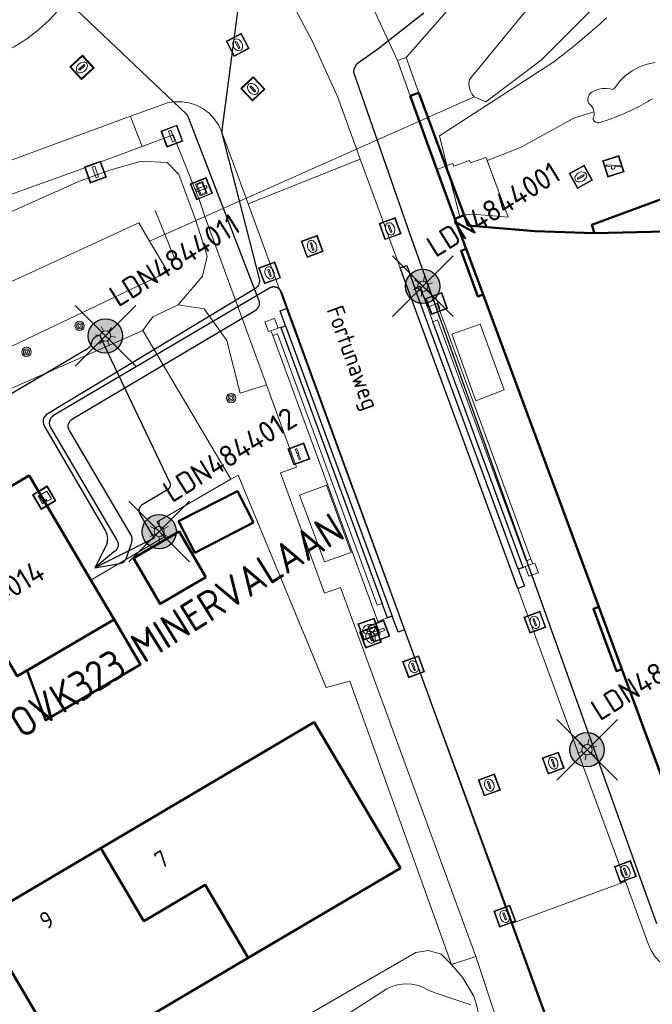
# Model space of a CAD drawing. Header units: metres. Extents: x 94279 to 96109, y 461866 to 463040.
# Tile 92 of 175: x 95203 to 95239, y 462371 to 462429. Entities that reach past the tile are written whole.
import ezdxf
from ezdxf.enums import TextEntityAlignment as Align

# ---------------------------------------------------------------- set-up
doc = ezdxf.new("R2010")
doc.units = ezdxf.units.M
doc.layers.get('0').update_dxf_attribs({"linetype": 'CONTINUOUS'})
for name, color, linetype in [('B-WE-KL-ET_LS_OV_KABEL_EIGENNET-T25', 7, 'CONTINUOUS'), ('Busperron_0', 251, 'CONTINUOUS'), ('N-WE-ARMATUUR-PRUNUS_C_OPZET_4M-G', 200, 'CONTINUOUS'), ('N-WE-ARMATUUR-PRUNUS_E_OPSCHUIF_8M-G', 40, 'CONTINUOUS'), ('N-WE-LICHTMAST_VERVANGEN-G', 7, 'CONTINUOUS')]:
    doc.layers.add(name, color=color, linetype=linetype)
for name, color, linetype, lineweight in [('B-WE-KL-ET_LS_OV_KABEL_EIGENNET_323-G', 10, 'CONTINUOUS', 30), ('B_BEBOUWINGSGRENS_0', 132, 'CONTINUOUS', 50), ('B_LUIFEL_1', 132, 'CONTINUOUS', 50), ('B_OVERBOUWLIJN_LIJN_1', 132, 'CONTINUOUS', 50), ('B_TUSSENMUUR_0', 132, 'CONTINUOUS', 50), ('G_GRENS_ALGEMEEN_0', 251, 'CONTINUOUS', 13), ('K_DUIKER_LIJN_-1', 251, 'CONTINUOUS', 13), ('Q_BOOM_0', 251, 'CONTINUOUS', 13), ('Q_BRIEVENBUS_0', 251, 'CONTINUOUS', 13), ('Q_DAMWAND_0', 251, 'CONTINUOUS', 13), ('Q_HALTEPAAL_0', 251, 'CONTINUOUS', 13), ('Q_INSPECTIE_OF_RIOOLPUT_0', 251, 'CONTINUOUS', 13), ('Q_KOLK_0', 251, 'CONTINUOUS', 13), ('Q_LICHTMAST_0', 251, 'CONTINUOUS', 13), ('Q_OPENBARE_VERLICHTINGSKAST_0', 251, 'CONTINUOUS', 13), ('Q_SPEELVOORZIENING_0', 251, 'CONTINUOUS', 13), ('Q_STRAATNAAMBORD_0', 251, 'CONTINUOUS', 13), ('Q_VERKEERSBORDPAAL_0', 251, 'CONTINUOUS', 13), ('Q_WATERLEIDINGPUT_0', 251, 'CONTINUOUS', 13), ('T_CULTUURGRENS_0', 251, 'CONTINUOUS', 13), ('T_GBKN_ABRI_0', 251, 'CONTINUOUS', 13), ('T_HAAG_0', 251, 'CONTINUOUS', 13), ('T_HEK_0', 251, 'CONTINUOUS', 13), ('T_HEK_LIJN_0', 251, 'CONTINUOUS', 13), ('T_MUUR_30CM_LIJN_0', 251, 'CONTINUOUS', 13), ('T_WALBESCHERMING_0', 251, 'CONTINUOUS', 13), ('V_BLINDENGELEIDESTROOK_0', 251, 'CONTINUOUS', 13), ('V_WEGGRENS_0', 251, 'CONTINUOUS', 13), ('W_WATERGRENS_0', 251, 'CONTINUOUS', 13), ('Z_GBKN_HUISNUMMER_0', 251, 'CONTINUOUS', 13), ('Z_STRAATNAAM_0', 251, 'CONTINUOUS', 13)]:
    doc.layers.add(name, color=color, linetype=linetype, lineweight=lineweight)
doc.styles.add('Leiden', font='isocp.shx')
doc.styles.add('NLCS-ISO-M500-T25', font='NLCS-ISO.ttf', dxfattribs={"height": 1.25})
doc.styles.get("Standard").update_dxf_attribs({"font": 'isocp.shx'})

# ---------------------------------------------------------------- blocks, each defined once
blk = doc.blocks.new('Q_LICHTMAST')
for points in [[(0, 0.3), (0, 0.6)], [(-0.26, 0.15), (-0.52, 0.3)], [(0.26, 0.15), (0.52, 0.3)], [(-0.26, -0.15), (-0.52, -0.3)], [(0, -0.3), (0, -0.6)], [(0.26, -0.15), (0.52, -0.3)]]:
    blk.add_lwpolyline(points)
blk.add_circle((0, 0), 0.3)
blk = doc.blocks.new('Q_VERKEERSBORDPAAL')
for points in [[(-0.5, 0.5), (0.5, 0.5), (0.5, -0.5), (-0.5, -0.5)], [(-0.08, 0.333), (0.071, 0.333), (0.071, -0.329), (-0.08, -0.329)]]:
    blk.add_lwpolyline(points, close=True)
blk.add_lwpolyline([(-0.442, 0.464), (0.438, 0.464, -0.414214), (0.459, 0.442), (0.459, -0.437, -0.414214), (0.438, -0.459), (-0.442, -0.459, -0.414214), (-0.463, -0.437), (-0.463, 0.442), (-0.463, 0.444), (-0.463, 0.446), (-0.463, 0.448), (-0.462, 0.45), (-0.461, 0.451), (-0.46, 0.453), (-0.459, 0.455), (-0.458, 0.456), (-0.457, 0.457), (-0.456, 0.459), (-0.454, 0.46), (-0.453, 0.461), (-0.451, 0.462), (-0.449, 0.462), (-0.447, 0.463), (-0.446, 0.463), (-0.444, 0.464), (-0.442, 0.464)], format="xyb")
blk = doc.blocks.new('Q_HALTEPAAL')
for points in [[(-0.5, 0.5), (0.5, 0.5), (0.5, -0.5), (-0.5, -0.5)], [(-0.08, 0.333), (0.071, 0.333), (0.071, -0.329), (-0.08, -0.329)]]:
    blk.add_lwpolyline(points, close=True)
blk.add_lwpolyline([(-0.442, 0.464), (0.438, 0.464, -0.414214), (0.459, 0.442), (0.459, -0.437, -0.414214), (0.438, -0.459), (-0.442, -0.459, -0.414214), (-0.463, -0.437), (-0.463, 0.442), (-0.463, 0.444), (-0.463, 0.446), (-0.463, 0.448), (-0.462, 0.45), (-0.461, 0.451), (-0.46, 0.453), (-0.459, 0.455), (-0.458, 0.456), (-0.457, 0.457), (-0.456, 0.459), (-0.454, 0.46), (-0.453, 0.461), (-0.451, 0.462), (-0.449, 0.462), (-0.447, 0.463), (-0.446, 0.463), (-0.444, 0.464), (-0.442, 0.464)], format="xyb")
blk = doc.blocks.new('Q_KOLK')
blk.add_lwpolyline([(-0.5, 0.5), (0.5, 0.5), (0.5, -0.5), (-0.5, -0.5)], close=True)
for points in [[(-0.442, 0.464), (0.438, 0.464, -0.414214), (0.459, 0.442), (0.459, -0.437, -0.414214), (0.438, -0.459), (-0.442, -0.459, -0.414214), (-0.463, -0.437), (-0.463, 0.442, -0.414214), (-0.442, 0.464)], [(-0.345, 0.105, 0.380426), (-0.276, -0.18)], [(-0.008, 0.266, 0.240218), (-0.345, 0.105)], [(-0.194, 0.045, 0.853344), (-0.194, -0.032)], [(0.331, 0.111, 0.240191), (-0.008, 0.266)], [(0.185, -0.032, 0.849746), (0.185, 0.045)], [(0.267, -0.176, 0.380426), (0.331, 0.111)], [(-0.276, -0.18, 0.148452), (0.012, -0.257)], [(0.012, -0.257, 0.131742), (0.267, -0.176)]]:
    blk.add_lwpolyline(points, format="xyb")
for points in [[(-0.194, 0.045), (0.185, 0.045)], [(0.185, -0.032), (-0.194, -0.032)]]:
    blk.add_lwpolyline(points)
blk = doc.blocks.new('Q_INSPECTIE_OF_RIOOLPUT')
blk.add_lwpolyline([(-0.5, 0.5), (0.5, 0.5), (0.5, -0.5), (-0.5, -0.5)], close=True)
for points in [[(-0.442, 0.464), (0.438, 0.464, -0.414214), (0.459, 0.442), (0.459, -0.437, -0.414214), (0.438, -0.459), (-0.442, -0.459, -0.414214), (-0.463, -0.437), (-0.463, 0.442), (-0.463, 0.444), (-0.463, 0.446), (-0.463, 0.448), (-0.462, 0.45), (-0.461, 0.451), (-0.46, 0.453), (-0.459, 0.455), (-0.458, 0.456), (-0.457, 0.457), (-0.456, 0.459), (-0.454, 0.46), (-0.453, 0.461), (-0.451, 0.462), (-0.449, 0.462), (-0.447, 0.463), (-0.446, 0.463), (-0.444, 0.464), (-0.442, 0.464)], [(-0.345, 0.105, 0.380426), (-0.276, -0.18)], [(-0.008, 0.266, 0.240218), (-0.345, 0.105)], [(-0.194, 0.045, 0.853344), (-0.194, -0.032)], [(0.331, 0.111, 0.240191), (-0.008, 0.266)], [(0.185, -0.032, 0.849746), (0.185, 0.045)], [(0.267, -0.176, 0.380426), (0.331, 0.111)], [(-0.276, -0.18, 0.148452), (0.012, -0.257)], [(0.012, -0.257, 0.131742), (0.267, -0.176)]]:
    blk.add_lwpolyline(points, format="xyb")
for points in [[(-0.194, 0.045), (0.185, 0.045)], [(0.185, -0.032), (-0.194, -0.032)]]:
    blk.add_lwpolyline(points)
blk = doc.blocks.new('Q_WATERLEIDINGPUT')
blk.add_lwpolyline([(-0.5, 0.5), (0.5, 0.5), (0.5, -0.5), (-0.5, -0.5)], close=True)
for points in [[(-0.442, 0.464), (0.438, 0.464, -0.414214), (0.459, 0.442), (0.459, -0.437, -0.414214), (0.438, -0.459), (-0.442, -0.459, -0.414214), (-0.463, -0.437), (-0.463, 0.442), (-0.463, 0.444), (-0.463, 0.446), (-0.463, 0.448), (-0.462, 0.45), (-0.461, 0.451), (-0.46, 0.453), (-0.459, 0.455), (-0.458, 0.456), (-0.457, 0.457), (-0.456, 0.459), (-0.454, 0.46), (-0.453, 0.461), (-0.451, 0.462), (-0.449, 0.462), (-0.447, 0.463), (-0.446, 0.463), (-0.444, 0.464), (-0.442, 0.464)], [(-0.345, 0.105, 0.380426), (-0.276, -0.18)], [(-0.008, 0.266, 0.240218), (-0.345, 0.105)], [(-0.194, 0.045, 0.853344), (-0.194, -0.032)], [(0.331, 0.111, 0.240191), (-0.008, 0.266)], [(0.185, -0.032, 0.849746), (0.185, 0.045)], [(0.267, -0.176, 0.380426), (0.331, 0.111)], [(-0.276, -0.18, 0.148452), (0.012, -0.257)], [(0.012, -0.257, 0.131742), (0.267, -0.176)]]:
    blk.add_lwpolyline(points, format="xyb")
for points in [[(-0.194, 0.045), (0.185, 0.045)], [(0.185, -0.032), (-0.194, -0.032)]]:
    blk.add_lwpolyline(points)
blk = doc.blocks.new('Q_BRIEVENBUS')
for points in [[(-0.5, 0.5), (0.5, 0.5), (0.5, -0.5), (-0.5, -0.5)], [(-0.31, 0.1), (-0.053, 0.1), (-0.031, 0.031), (-0.053, 0.01), (-0.31, 0.01), (-0.332, 0.031)], [(0.056, 0.1), (0.314, 0.1), (0.335, 0.031), (0.314, 0.01), (0.056, 0.01), (0.035, 0.031)]]:
    blk.add_lwpolyline(points, close=True)
blk.add_lwpolyline([(-0.442, 0.464), (0.438, 0.464, -0.414214), (0.459, 0.442), (0.459, -0.437, -0.414214), (0.438, -0.459), (-0.442, -0.459, -0.414214), (-0.463, -0.437), (-0.463, 0.442), (-0.463, 0.444), (-0.463, 0.446), (-0.463, 0.448), (-0.462, 0.45), (-0.461, 0.451), (-0.46, 0.453), (-0.459, 0.455), (-0.458, 0.456), (-0.457, 0.457), (-0.456, 0.459), (-0.454, 0.46), (-0.453, 0.461), (-0.451, 0.462), (-0.449, 0.462), (-0.447, 0.463), (-0.446, 0.463), (-0.444, 0.464), (-0.442, 0.464)], format="xyb")
blk = doc.blocks.new('Q_SPEELVOORZIENING')
blk.add_lwpolyline([(-0.5, 0.5), (0.5, 0.5), (0.5, -0.5), (-0.5, -0.5)], close=True)
for points in [[(-0.442, 0.464), (0.438, 0.464, -0.414214), (0.459, 0.442), (0.459, -0.437, -0.414214), (0.438, -0.459), (-0.442, -0.459, -0.414214), (-0.463, -0.437), (-0.463, 0.442), (-0.463, 0.444), (-0.463, 0.446), (-0.463, 0.448), (-0.462, 0.45), (-0.461, 0.451), (-0.46, 0.453), (-0.459, 0.455), (-0.458, 0.456), (-0.457, 0.457), (-0.456, 0.459), (-0.454, 0.46), (-0.453, 0.461), (-0.451, 0.462), (-0.449, 0.462), (-0.447, 0.463), (-0.446, 0.463), (-0.444, 0.464), (-0.442, 0.464)], [(-0.363, 0.198, 1.168313), (-0.386, 0.141)], [(-0.087, 0.021, 0.778987), (-0.04, -0.167)], [(-0.04, -0.167, 0.508825), (0.056, -0.036)], [(0.355, -0.156, 1.031322), (0.378, -0.1)]]:
    blk.add_lwpolyline(points, format="xyb")
for points in [[(-0.386, 0.141), (-0.087, 0.021)], [(-0.363, 0.198), (0.378, -0.1)], [(0.056, -0.036), (0.355, -0.156)]]:
    blk.add_lwpolyline(points)
blk = doc.blocks.new('Q_BOOM')
for radius in [0.27, 0.18, 0.09]:
    blk.add_circle((0, 0), radius)
blk = doc.blocks.new('Q_OPENBARE_VERLICHTINGSKAST')
for points in [[(-0.5, 0.5), (0.5, 0.5), (0.5, -0.5), (-0.5, -0.5)], [(-0.262, 0.264), (0.25, 0.264), (0.25, 0.187), (-0.262, 0.187)], [(-0.262, 0.107), (0.25, 0.107), (0.25, -0.332), (-0.262, -0.332)]]:
    blk.add_lwpolyline(points, close=True)
blk.add_lwpolyline([(-0.442, 0.464), (0.438, 0.464, -0.414214), (0.459, 0.442), (0.459, -0.437, -0.414214), (0.438, -0.459), (-0.442, -0.459, -0.414214), (-0.463, -0.437), (-0.463, 0.442), (-0.463, 0.444), (-0.463, 0.446), (-0.463, 0.448), (-0.462, 0.45), (-0.461, 0.451), (-0.46, 0.453), (-0.459, 0.455), (-0.458, 0.456), (-0.457, 0.457), (-0.456, 0.459), (-0.454, 0.46), (-0.453, 0.461), (-0.451, 0.462), (-0.449, 0.462), (-0.447, 0.463), (-0.446, 0.463), (-0.444, 0.464), (-0.442, 0.464)], format="xyb")
blk.add_circle((-0.177, -0.034), 0.0354)
blk = doc.blocks.new('Q_STRAATNAAMBORD')
for points in [[(-0.5, 0.5), (0.5, 0.5), (0.5, -0.5), (-0.5, -0.5)], [(-0.369, 0.22), (0.358, 0.22), (0.358, -0.214), (-0.369, -0.214)]]:
    blk.add_lwpolyline(points, close=True)
for points in [[(-0.442, 0.464), (0.438, 0.464, -0.414214), (0.459, 0.442), (0.459, -0.437, -0.414214), (0.438, -0.459), (-0.442, -0.459, -0.414214), (-0.463, -0.437), (-0.463, 0.442), (-0.463, 0.444), (-0.463, 0.446), (-0.463, 0.448), (-0.462, 0.45), (-0.461, 0.451), (-0.46, 0.453), (-0.459, 0.455), (-0.458, 0.456), (-0.457, 0.457), (-0.456, 0.459), (-0.454, 0.46), (-0.453, 0.461), (-0.451, 0.462), (-0.449, 0.462), (-0.447, 0.463), (-0.446, 0.463), (-0.444, 0.464), (-0.442, 0.464)], [(-0.287, 0.16), (0.281, 0.16, -0.414214), (0.303, 0.139), (0.303, -0.134, -0.414214), (0.281, -0.156), (-0.287, -0.156, -0.414214), (-0.308, -0.134), (-0.308, 0.139), (-0.308, 0.14), (-0.308, 0.142), (-0.307, 0.144), (-0.307, 0.146), (-0.306, 0.148), (-0.305, 0.149), (-0.304, 0.151), (-0.303, 0.152), (-0.302, 0.154), (-0.3, 0.155), (-0.299, 0.156), (-0.297, 0.157), (-0.296, 0.158), (-0.294, 0.159), (-0.292, 0.159), (-0.29, 0.16), (-0.288, 0.16), (-0.287, 0.16)]]:
    blk.add_lwpolyline(points, format="xyb")
blk = doc.blocks.new('LM')
at = {"linetype": 'ByBlock'}
h = blk.add_hatch(color=256, dxfattribs=at)
h.dxf.hatch_style = 1
edge = h.paths.add_edge_path()
edge.add_arc((0, 0), 1, 0, 360)
blk.add_circle((0, 0), 1, dxfattribs=at)
blk = doc.blocks.new('ACMAP_ANN_TEMPLATE_LM')
at = {"color": 0, "style": 'NLCS-ISO-M500-T25'}
blk.add_attdef('LM-NUMMER', (1.5, 1), '', height=1.25, dxfattribs=at)

msp = doc.modelspace()

# ---------------------------------------------------------------- linework, layer by layer
at = {"layer": 'B-WE-KL-ET_LS_OV_KABEL_EIGENNET_323-G', "linetype": 'Continuous'}
for points in [[(95086.376, 462613.074), (95131.133, 462630.285), (95132.804, 462631.595, -0.140047), (95133.077, 462631.625), (95146.528, 462629.369, -0.278438), (95146.936, 462629.052), (95156.938, 462603.065), (95165.858, 462578.57), (95177.044, 462547.17), (95186.404, 462521.031), (95198.193, 462487.704), (95216.356, 462437.918, -0.120859), (95216.382, 462437.681), (95214.339, 462422.206, 0.095766), (95214.35, 462422.016), (95216.524, 462413.523, -0.330933), (95216.298, 462412.971), (95204.161, 462405.644, 0.409352), (95203.987, 462404.965), (95207.536, 462398.859, -0.252821), (95207.565, 462397.909), (95206.945, 462396.67)], [(95206.945, 462396.67), (95208.403, 462396.936, 0.272051), (95208.787, 462397.267), (95209.096, 462398.175, 0.218716), (95209.053, 462398.591), (95205.457, 462404.681, -0.413764), (95205.633, 462405.365), (95216.292, 462411.681, 0.366105), (95216.503, 462412.291), (95212.398, 462422.94, 0.110989), (95212.276, 462423.122), (95204.741, 462430.294, 0.277979), (95204.238, 462430.405), (95182.536, 462423.121), (95135.055, 462405.626)]]:
    msp.add_lwpolyline(points, format="xyb", dxfattribs=at)
for points in [[(95239.698, 462375.927), (95238.848, 462378.303), (95232.43, 462396.211), (95225.324, 462416.119), (95222.039, 462425.564), (95222.038, 462425.587), (95222.038, 462425.61), (95222.038, 462425.632), (95222.04, 462425.655), (95222.042, 462425.678), (95222.045, 462425.7), (95222.048, 462425.723), (95222.053, 462425.745), (95222.058, 462425.767), (95222.064, 462425.789), (95222.07, 462425.811), (95222.078, 462425.833), (95222.086, 462425.854), (95222.095, 462425.875), (95222.104, 462425.895), (95222.115, 462425.916), (95222.126, 462425.936), (95222.138, 462425.955), (95222.15, 462425.974), (95222.163, 462425.993), (95222.177, 462426.011), (95222.191, 462426.029), (95222.206, 462426.046), (95222.221, 462426.063), (95222.237, 462426.079), (95222.254, 462426.094), (95222.271, 462426.109), (95222.289, 462426.124), (95222.307, 462426.137), (95222.326, 462426.15), (95222.345, 462426.163), (95222.364, 462426.175), (95223.442, 462426.948), (95226.114, 462429.035)], [(95233.386, 462370.027), (95217.834, 462412.726), (95217.828, 462412.742), (95217.821, 462412.758), (95217.814, 462412.773), (95217.806, 462412.789), (95217.798, 462412.804), (95217.789, 462412.818), (95217.779, 462412.833), (95217.77, 462412.847), (95217.759, 462412.861), (95217.749, 462412.874), (95217.737, 462412.887), (95217.726, 462412.9), (95217.714, 462412.912), (95217.701, 462412.924), (95217.688, 462412.935), (95217.675, 462412.946), (95217.661, 462412.957), (95217.647, 462412.967), (95217.633, 462412.976), (95217.618, 462412.985), (95217.603, 462412.994), (95217.588, 462413.002), (95217.572, 462413.009), (95217.557, 462413.016), (95217.541, 462413.022), (95217.524, 462413.028), (95217.508, 462413.033), (95217.492, 462413.038), (95217.475, 462413.042), (95217.458, 462413.046), (95217.441, 462413.049), (95217.424, 462413.051), (95217.407, 462413.053), (95217.39, 462413.054), (95217.373, 462413.054), (95217.355, 462413.054), (95217.338, 462413.054), (95217.321, 462413.053), (95217.304, 462413.051), (95217.287, 462413.049), (95217.27, 462413.046), (95217.253, 462413.042), (95217.236, 462413.038), (95217.22, 462413.033), (95217.203, 462413.028), (95217.187, 462413.022), (95217.171, 462413.016), (95217.155, 462413.009), (95217.14, 462413.001), (95217.125, 462412.994), (95217.11, 462412.985), (95204.531, 462405.552), (95204.516, 462405.543), (95204.502, 462405.534), (95204.488, 462405.524), (95204.474, 462405.513), (95204.46, 462405.502), (95204.447, 462405.49), (95204.435, 462405.478), (95204.423, 462405.466), (95204.411, 462405.453), (95204.399, 462405.44), (95204.389, 462405.426), (95204.378, 462405.412), (95204.368, 462405.398), (95204.359, 462405.383), (95204.35, 462405.368), (95204.342, 462405.352), (95204.334, 462405.337), (95204.327, 462405.321), (95204.32, 462405.305), (95204.314, 462405.289), (95204.309, 462405.272), (95204.304, 462405.255), (95204.299, 462405.238), (95204.296, 462405.221), (95204.292, 462405.204), (95204.29, 462405.187), (95204.288, 462405.17), (95204.286, 462405.152), (95204.286, 462405.135), (95204.286, 462405.117), (95204.286, 462405.1), (95204.287, 462405.083), (95204.289, 462405.065), (95204.291, 462405.048), (95204.294, 462405.031), (95204.297, 462405.014), (95204.302, 462404.997), (95204.306, 462404.98), (95204.311, 462404.963), (95204.317, 462404.947), (95204.324, 462404.931), (95204.331, 462404.915), (95204.338, 462404.899), (95204.346, 462404.883), (95204.355, 462404.868), (95208.228, 462398.289), (95208.237, 462398.274), (95208.245, 462398.258), (95208.252, 462398.243), (95208.259, 462398.227), (95208.266, 462398.21), (95208.271, 462398.194), (95208.277, 462398.177), (95208.281, 462398.16), (95208.285, 462398.143), (95208.289, 462398.126), (95208.292, 462398.109), (95208.294, 462398.092), (95208.296, 462398.074), (95208.297, 462398.057), (95208.297, 462398.04), (95208.297, 462398.022), (95208.296, 462398.005), (95208.295, 462397.987), (95208.293, 462397.97), (95208.29, 462397.953), (95208.287, 462397.936), (95208.283, 462397.919), (95208.279, 462397.902), (95208.274, 462397.885), (95208.268, 462397.868), (95208.262, 462397.852), (95208.256, 462397.836), (95208.248, 462397.82), (95208.241, 462397.804), (95208.232, 462397.789), (95208.223, 462397.774), (95208.214, 462397.759), (95208.204, 462397.745), (95208.194, 462397.731), (95208.183, 462397.717), (95208.172, 462397.704), (95208.16, 462397.691), (95208.148, 462397.679), (95208.135, 462397.667), (95208.122, 462397.655), (95208.108, 462397.644), (95208.095, 462397.633), (95208.08, 462397.623), (95208.066, 462397.614), (95208.051, 462397.605), (95206.945, 462396.67)], [(95190.775, 462400.168), (95206.52, 462409.471), (95206.534, 462409.48), (95206.549, 462409.489), (95206.563, 462409.499), (95206.577, 462409.51), (95206.59, 462409.521), (95206.603, 462409.532), (95206.615, 462409.544), (95206.628, 462409.556), (95206.639, 462409.569), (95206.65, 462409.582), (95206.661, 462409.596), (95206.672, 462409.609), (95206.681, 462409.624), (95206.691, 462409.638), (95206.7, 462409.653), (95206.708, 462409.668), (95206.716, 462409.684), (95206.723, 462409.699), (95206.73, 462409.715), (95206.736, 462409.731), (95206.741, 462409.748), (95206.746, 462409.764), (95206.751, 462409.781), (95206.755, 462409.798), (95206.758, 462409.815), (95206.761, 462409.831), (95206.765, 462409.848), (95206.769, 462409.865), (95206.774, 462409.881), (95206.78, 462409.897), (95206.786, 462409.913), (95206.793, 462409.929), (95206.8, 462409.945), (95206.807, 462409.96), (95206.816, 462409.975), (95206.824, 462409.99), (95206.833, 462410.004), (95206.843, 462410.018), (95206.853, 462410.032), (95206.864, 462410.046), (95206.875, 462410.059), (95206.887, 462410.071), (95206.899, 462410.084), (95206.911, 462410.095), (95206.924, 462410.107), (95206.937, 462410.118), (95206.951, 462410.128), (95206.964, 462410.138), (95206.979, 462410.148), (95206.993, 462410.157), (95207.008, 462410.166), (95207.023, 462410.174), (95207.039, 462410.181), (95207.203, 462410.258), (95207.483, 462409.658), (95211.321, 462401.599), (95211.324, 462401.586), (95211.325, 462401.574), (95211.327, 462401.562), (95211.328, 462401.549), (95211.329, 462401.536), (95211.329, 462401.524), (95211.328, 462401.511), (95211.328, 462401.499), (95211.327, 462401.486), (95211.325, 462401.474), (95211.323, 462401.461), (95211.321, 462401.449), (95211.318, 462401.437), (95211.314, 462401.424), (95211.311, 462401.412), (95211.307, 462401.401), (95211.302, 462401.389), (95211.297, 462401.377), (95211.292, 462401.366), (95211.286, 462401.355), (95211.28, 462401.344), (95211.274, 462401.333), (95211.267, 462401.322), (95211.26, 462401.312), (95211.252, 462401.302), (95211.245, 462401.292), (95211.236, 462401.282), (95211.228, 462401.273), (95211.219, 462401.264), (95211.21, 462401.255), (95211.201, 462401.247), (95211.191, 462401.239), (95211.181, 462401.231), (95209.703, 462400.358), (95209.691, 462400.351), (95209.68, 462400.343), (95209.668, 462400.335), (95209.657, 462400.326), (95209.647, 462400.318), (95209.636, 462400.308), (95209.626, 462400.299), (95209.616, 462400.289), (95209.607, 462400.278), (95209.598, 462400.268), (95209.589, 462400.257), (95209.581, 462400.246), (95209.573, 462400.234), (95209.565, 462400.222), (95209.558, 462400.21), (95209.552, 462400.198), (95209.546, 462400.186), (95209.54, 462400.173), (95209.534, 462400.16), (95209.53, 462400.147), (95209.525, 462400.134), (95209.521, 462400.12), (95209.518, 462400.107), (95209.515, 462400.093), (95209.512, 462400.079), (95209.51, 462400.066), (95209.509, 462400.052), (95209.507, 462400.038), (95209.507, 462400.024), (95209.507, 462400.01), (95209.507, 462399.996), (95209.508, 462399.982), (95209.509, 462399.968), (95209.511, 462399.954), (95209.513, 462399.941), (95209.516, 462399.927), (95209.519, 462399.913), (95209.523, 462399.9), (95209.527, 462399.887), (95209.532, 462399.874), (95209.537, 462399.861), (95209.543, 462399.848), (95209.549, 462399.835), (95209.555, 462399.823), (95209.562, 462399.811), (95210.295, 462398.565), (95210.391, 462398.402), (95206.945, 462396.67)]]:
    msp.add_lwpolyline(points, dxfattribs=at)
at = {"layer": 'B_BEBOUWINGSGRENS_0'}
for p, q in [((95228.206, 462417.136), (95227.929, 462417.024)), ((95228.46, 462417.238), (95228.206, 462417.136)), ((95208.062, 462393.666), (95206.705, 462395.962))]:
    msp.add_line(p, q, dxfattribs=at)
for points in [[(95255.5, 462418.097), (95250.233, 462417.141), (95243.481, 462416.358), (95236.063, 462416.197), (95232.577, 462416.301), (95228.683, 462416.646), (95228.46, 462417.238)], [(95227.929, 462417.024), (95228.576, 462415.279), (95229.565, 462412.61), (95236.312, 462394.402), (95237.654, 462390.779), (95240.674, 462382.628), (95241.487, 462380.435)], [(95206.705, 462395.962), (95203.102, 462402.06), (95197.451, 462398.721), (95201.037, 462392.678)], [(95213.4, 462396.134), (95211.845, 462398.792), (95209.188, 462397.239)], [(95209.188, 462397.239), (95210.743, 462394.579), (95213.4, 462396.134)], [(95201.037, 462392.678), (95202.415, 462390.356), (95208.062, 462393.666)], [(95215.874, 462373.938), (95224.75, 462379.175), (95219.732, 462387.672), (95207.284, 462380.327)], [(95207.284, 462380.327), (95200.267, 462376.187), (95205.286, 462367.691), (95215.874, 462373.938)]]:
    msp.add_lwpolyline(points, dxfattribs=at)
at = {"layer": 'B_LUIFEL_1'}
for p, q in [((95225.823, 462424.372), (95225.324, 462424.193)), ((95225.324, 462424.193), (95226.881, 462419.909)), ((95227.399, 462420.107), (95225.823, 462424.372)), ((95226.881, 462419.909), (95227.929, 462417.024)), ((95227.6, 462419.564), (95227.399, 462420.107)), ((95228.46, 462417.238), (95227.6, 462419.564)), ((95227.929, 462417.024), (95228.46, 462417.238))]:
    msp.add_line(p, q, dxfattribs=at)
for points in [[(95216.193, 462399.32), (95215.252, 462401.155), (95211.818, 462399.396), (95212.759, 462397.56), (95216.193, 462399.32)], [(95208.062, 462393.666), (95202.989, 462390.692), (95204.068, 462387.795), (95209.602, 462391.039), (95208.062, 462393.666)]]:
    msp.add_lwpolyline(points, dxfattribs=at)
at = {"layer": 'B_OVERBOUWLIJN_LIJN_1'}
for points in [[(95236.063, 462416.197), (95235.906, 462416.687), (95263.285, 462426.801), (95265.482, 462420.898)], [(95229.565, 462412.61), (95229.265, 462412.497), (95228.282, 462415.17), (95228.576, 462415.279)], [(95237.654, 462390.779), (95237.343, 462390.664), (95236.001, 462394.288), (95236.312, 462394.402)]]:
    msp.add_lwpolyline(points, dxfattribs=at)
at = {"layer": 'B_TUSSENMUUR_0'}
msp.add_lwpolyline([(95207.284, 462380.327), (95209.788, 462376.086), (95213.364, 462378.195), (95215.874, 462373.938)], dxfattribs=at)
at = {"layer": 'Busperron_0'}
for p, q in [((95231.601, 462395.469), (95224.742, 462414.165)), ((95231.613, 462396.597), (95225.599, 462412.989)), ((95218.113, 462411.797), (95224.992, 462393.066)), ((95217.776, 462410.684), (95218.058, 462410.787)), ((95218.058, 462410.787), (95224.271, 462393.867)), ((95231.895, 462396.7), (95226.638, 462411.03)), ((95217.776, 462410.684), (95223.679, 462394.609)), ((95231.895, 462396.7), (95231.613, 462396.597)), ((95223.99, 462393.764), (95223.679, 462394.609)), ((95224.271, 462393.867), (95223.99, 462393.764))]:
    msp.add_line(p, q, dxfattribs=at)
for points in [[(95224.742, 462414.165), (95225.117, 462414.303), (95225.599, 462412.989)], [(95225.599, 462412.989), (95225.881, 462413.092), (95226.328, 462411.875)], [(95218.058, 462410.787), (95217.738, 462411.659), (95218.113, 462411.797)], [(95231.613, 462396.597), (95231.976, 462395.607), (95231.601, 462395.469)], [(95224.992, 462393.066), (95224.616, 462392.928), (95224.271, 462393.867)]]:
    msp.add_lwpolyline(points, dxfattribs=at)
at = {"layer": 'G_GRENS_ALGEMEEN_0'}
for p, q in [((95225.078, 462426.44), (95224.575, 462426.26)), ((95225.078, 462426.44), (95225.823, 462424.372)), ((95226.856, 462419.899), (95226.881, 462419.909)), ((95226.881, 462419.909), (95227.399, 462420.107)), ((95227.399, 462420.107), (95227.459, 462420.13))]:
    msp.add_line(p, q, dxfattribs=at)
for points in [[(95239.604, 462426.139), (95239.135, 462426.047), (95238.684, 462425.888), (95238.261, 462425.665), (95237.876, 462425.383), (95237.535, 462425.049), (95237.246, 462424.668), (95237.207, 462424.623), (95237.156, 462424.592), (95237.098, 462424.577), (95237.038, 462424.581), (95236.982, 462424.602), (95236.759, 462424.632), (95236.533, 462424.626), (95236.312, 462424.586), (95236.099, 462424.51), (95235.901, 462424.403), (95235.787, 462424.308), (95235.708, 462424.182), (95235.672, 462424.037), (95235.682, 462423.889), (95235.738, 462423.751), (95235.823, 462423.673), (95235.897, 462423.582), (95235.956, 462423.482), (95236, 462423.375), (95236.028, 462423.262)], [(95236.028, 462423.262), (95236.044, 462423.193), (95236.048, 462423.122), (95236.039, 462423.051), (95236.016, 462422.984), (95235.981, 462422.922), (95235.99, 462422.817), (95236.038, 462422.724), (95236.118, 462422.656), (95236.218, 462422.624), (95236.322, 462422.632), (95236.923, 462422.826), (95237.513, 462423.049), (95238.093, 462423.3), (95238.66, 462423.577), (95239.213, 462423.881), (95239.287, 462423.943), (95239.371, 462423.989), (95239.463, 462424.019)], [(95236.028, 462423.262), (95234.85, 462422.9), (95231.755, 462421.19), (95229.812, 462420.422)], [(95229.812, 462420.422), (95229.734, 462420.612), (95228.841, 462420.292), (95228.77, 462420.437), (95227.864, 462420.106), (95227.803, 462420.261), (95227.459, 462420.13)], [(95229.812, 462420.422), (95231.029, 462417.128), (95229.968, 462417.214), (95228.897, 462417.301), (95228.46, 462417.238)], [(95227.725, 462373.556), (95227.116, 462374.146), (95226.388, 462374.359), (95225.641, 462374.248), (95216.158, 462368.78), (95209.257, 462364.401), (95205.568, 462362.271), (95204.354, 462361.627), (95203.738, 462361.143), (95203.479, 462360.115), (95203.544, 462359.142), (95203.852, 462358.412)]]:
    msp.add_lwpolyline(points, dxfattribs=at)
at = {"layer": 'K_DUIKER_LIJN_-1'}
msp.add_line((95229.043, 462424.146), (95210.082, 462415.713), dxfattribs=at)
at = {"layer": 'N-WE-LICHTMAST_VERVANGEN-G', "flags": 128}
for points in [[(95224.284, 462411.326), (95227.82, 462414.862)], [(95227.82, 462411.326), (95224.284, 462414.862)], [(95205.789, 462408.431), (95209.325, 462411.967)], [(95209.325, 462408.431), (95205.789, 462411.967)], [(95208.921, 462397.026), (95212.457, 462400.562)], [(95212.457, 462397.026), (95208.921, 462400.562)], [(95233.86, 462384.306), (95237.396, 462387.842)], [(95237.396, 462384.306), (95233.86, 462387.842)]]:
    msp.add_lwpolyline(points, dxfattribs=at)
at = {"layer": 'Q_DAMWAND_0'}
for points in [[(95235.8, 462429.137), (95232.951, 462426.271), (95229.729, 462423.843), (95229.043, 462424.146), (95228.905, 462424.316), (95228.806, 462424.51), (95228.749, 462424.721), (95228.737, 462424.939), (95228.77, 462425.155)], [(95211.19, 462413.931), (95210.129, 462415.727), (95209.498, 462416.795)]]:
    msp.add_lwpolyline(points, dxfattribs=at)
at = {"layer": 'T_CULTUURGRENS_0'}
msp.add_line((95227.725, 462373.556), (95229.141, 462374.024), dxfattribs=at)
for points in [[(95246.236, 462469.93), (95243.164, 462456.358), (95243.233, 462455.171), (95243.228, 462453.983), (95243.148, 462452.797), (95242.994, 462451.618), (95242.766, 462450.452), (95242.465, 462449.302), (95242.092, 462448.173), (95241.65, 462447.07), (95241.139, 462445.997), (95240.561, 462444.958), (95239.919, 462443.957), (95239.216, 462442.999), (95233.649, 462436.236), (95225.078, 462426.44)], [(95211.787, 462412.011), (95213.221, 462413.681), (95213.49, 462414.845), (95212.831, 462416.93), (95211.843, 462419.616), (95211.157, 462420.318), (95209.649, 462420.38), (95207.879, 462419.882), (95206.091, 462419.24), (95196.598, 462415.001), (95182.631, 462409.052), (95176.098, 462406.299), (95167.367, 462402.86), (95162.204, 462400.356)], [(95209.741, 462410.519), (95210.314, 462411.306), (95211.787, 462412.011)], [(95216.941, 462407.34), (95215.415, 462406.858), (95214.641, 462409.938), (95213.316, 462411.779), (95211.787, 462412.011)], [(95203.852, 462358.412), (95204.037, 462357.975), (95204.651, 462357.036), (95205.638, 462356.202), (95206.842, 462355.871), (95208.066, 462355.865), (95211.038, 462357.485), (95226.797, 462367.347), (95227.916, 462368.216), (95228.795, 462368.976), (95229.282, 462369.758), (95229.346, 462370.509), (95229.211, 462371.131), (95229.027, 462371.703), (95228.386, 462372.767), (95227.725, 462373.556)]]:
    msp.add_lwpolyline(points, dxfattribs=at)
at = {"layer": 'T_GBKN_ABRI_0'}
for points in [[(95229.407, 462410.892), (95227.748, 462410.3), (95229.153, 462406.424), (95230.794, 462407.05), (95229.407, 462410.892)], [(95220.442, 462401.502), (95218.868, 462400.918), (95220.334, 462397.031), (95221.874, 462397.581), (95220.442, 462401.502)]]:
    msp.add_lwpolyline(points, dxfattribs=at)
at = {"layer": 'T_HAAG_0'}
msp.add_lwpolyline([(95227.725, 462373.556), (95221.795, 462390.078), (95220.418, 462389.695), (95215.299, 462402.089), (95214.875, 462401.841)], dxfattribs=at)
at = {"layer": 'T_HEK_0'}
msp.add_lwpolyline([(95227.459, 462420.13), (95227.024, 462421.873), (95233.629, 462426.136), (95233.82, 462426.281), (95234.011, 462426.427), (95234.2, 462426.574), (95234.389, 462426.722), (95234.483, 462426.797), (95234.577, 462426.871), (95234.671, 462426.946), (95234.764, 462427.022), (95234.857, 462427.097), (95234.95, 462427.173), (95235.043, 462427.249), (95235.135, 462427.326), (95235.32, 462427.48), (95235.503, 462427.634), (95235.685, 462427.79), (95235.867, 462427.947), (95235.957, 462428.026), (95236.048, 462428.105), (95236.138, 462428.184), (95236.227, 462428.264), (95236.406, 462428.424), (95236.584, 462428.585), (95236.761, 462428.747)], dxfattribs=at)
at = {"layer": 'T_HEK_LIJN_0'}
for p, q in [((95227.459, 462420.13), (95227.6, 462419.564)), ((95227.6, 462419.564), (95228.206, 462417.136))]:
    msp.add_line(p, q, dxfattribs=at)
at = {"layer": 'T_MUUR_30CM_LIJN_0'}
msp.add_line((95210.463, 462417.514), (95211.576, 462414.725), dxfattribs=at)
at = {"layer": 'T_WALBESCHERMING_0'}
msp.add_lwpolyline([(95228.77, 462425.155), (95239.209, 462437.877), (95240.824, 462440.079)], dxfattribs=at)
at = {"layer": 'V_BLINDENGELEIDESTROOK_0'}
for p, q in [((95226.638, 462411.03), (95226.328, 462411.875)), ((95217.626, 462410.657), (95217.204, 462410.502)), ((95232.458, 462396.907), (95232.029, 462396.75))]:
    msp.add_line(p, q, dxfattribs=at)
for points in [[(95226.328, 462411.875), (95226.891, 462412.082), (95232.355, 462397.189)], [(95217.204, 462410.502), (95217.063, 462410.45), (95216.856, 462411.013), (95217.42, 462411.22), (95217.626, 462410.657)], [(95232.355, 462397.189), (95232.073, 462397.085), (95226.919, 462411.134), (95226.638, 462411.03)], [(95223.679, 462394.609), (95223.398, 462394.505), (95217.589, 462410.324), (95217.307, 462410.22)], [(95223.99, 462393.764), (95223.426, 462393.557), (95217.307, 462410.22)], [(95232.458, 462396.907), (95232.592, 462396.956), (95232.799, 462396.393), (95232.236, 462396.186), (95232.029, 462396.75)]]:
    msp.add_lwpolyline(points, dxfattribs=at)
at = {"layer": 'V_WEGGRENS_0'}
for p, q in [((95223.08, 462429.493), (95224.575, 462426.26)), ((95224.575, 462426.26), (95225.324, 462424.193)), ((95201.751, 462420.335), (95209.016, 462423.005)), ((95222.413, 462420.513), (95215.871, 462417.903)), ((95222.413, 462420.513), (95224.742, 462414.165)), ((95226.856, 462419.899), (95227.929, 462417.024)), ((95218.113, 462411.797), (95215.871, 462417.903)), ((95201.202, 462406.76), (95209.741, 462410.519)), ((95209.741, 462410.519), (95214.875, 462401.841)), ((95217.307, 462410.22), (95217.204, 462410.502)), ((95232.355, 462397.189), (95232.458, 462396.907)), ((95232.029, 462396.75), (95231.895, 462396.7)), ((95229.141, 462374.024), (95221.256, 462395.526)), ((95231.601, 462395.469), (95237.867, 462378.39)), ((95231.275, 462375.955), (95224.992, 462393.066)), ((95237.867, 462378.39), (95231.275, 462375.955)), ((95230.356, 462370.378), (95229.141, 462374.024))]:
    msp.add_line(p, q, dxfattribs=at)
for points in [[(95213.498, 462438.92), (95219.61, 462427.406), (95221.078, 462424.151), (95222.198, 462421.099), (95222.413, 462420.513)], [(95206.94, 462433.107), (95206.665, 462432.278), (95206.322, 462431.476), (95205.911, 462430.705), (95205.436, 462429.973), (95204.901, 462429.283), (95204.309, 462428.642), (95203.664, 462428.053), (95202.971, 462427.521), (95202.236, 462427.051), (95201.463, 462426.644), (95200.659, 462426.305), (95199.726, 462425.979)], [(95225.324, 462424.193), (95225.848, 462422.724), (95226.856, 462419.899)], [(95215.871, 462417.903), (95215.751, 462418.23), (95214.326, 462422.11), (95214.141, 462422.505), (95213.894, 462422.865), (95213.593, 462423.181), (95213.245, 462423.444), (95212.859, 462423.648), (95212.446, 462423.787), (95212.015, 462423.857), (95211.579, 462423.858), (95211.148, 462423.788), (95210.955, 462423.717), (95209.016, 462423.005)], [(95209.016, 462423.005), (95209.076, 462422.842), (95209.688, 462421.241)], [(95216.941, 462407.34), (95213.353, 462417.162), (95213.011, 462418.148), (95211.495, 462421.93), (95209.688, 462421.241)], [(95209.688, 462421.241), (95205.808, 462419.803), (95183.218, 462411.68), (95166.347, 462405.479), (95164.346, 462404.491), (95163.025, 462403.748), (95159.254, 462401.211), (95158.797, 462400.891), (95158.321, 462400.601), (95157.828, 462400.34), (95157.32, 462400.112), (95156.798, 462399.915)], [(95217.626, 462410.657), (95217.767, 462410.711), (95217.776, 462410.684)], [(95221.256, 462395.526), (95220.324, 462395.202), (95217.759, 462402.212), (95218.691, 462402.55), (95216.941, 462407.34)], [(95214.875, 462401.841), (95210.579, 462399.364), (95211.054, 462398.527), (95206.705, 462395.962)], [(95244.064, 462373.976), (95243.053, 462373.341), (95242.67, 462373.152), (95242.261, 462373.027), (95241.837, 462372.969), (95241.41, 462372.981), (95240.99, 462373.062), (95240.589, 462373.21), (95240.217, 462373.42), (95239.883, 462373.688), (95239.598, 462374.006), (95239.367, 462374.366), (95239.198, 462374.759), (95237.867, 462378.39)], [(95231.275, 462375.955), (95233.456, 462370.016), (95233.57, 462369.631), (95233.618, 462369.233), (95233.6, 462368.833), (95233.516, 462368.441), (95233.368, 462368.068), (95233.16, 462367.725), (95232.898, 462367.421), (95232.59, 462367.165), (95231.792, 462366.648), (95231.695, 462366.585)]]:
    msp.add_lwpolyline(points, dxfattribs=at)
at = {"layer": 'W_WATERGRENS_0'}
for points in [[(95209.498, 462416.795), (95162.528, 462395.145), (95136.652, 462383.218)], [(95139.151, 462377.408), (95139.17, 462377.749), (95139.251, 462378.081), (95139.392, 462378.392), (95139.588, 462378.672), (95139.833, 462378.91), (95140.489, 462379.44), (95154.022, 462387.05), (95174.753, 462396.78), (95186.055, 462402.341), (95188.125, 462403.738), (95190.446, 462404.596), (95201.262, 462409.21), (95211.19, 462413.931)], [(95228.849, 462371.203), (95227.509, 462371.652), (95226.448, 462372.007), (95226.125, 462372.198), (95225.776, 462372.334), (95225.41, 462372.413), (95225.036, 462372.432), (95224.663, 462372.391), (95224.302, 462372.29), (95223.962, 462372.133), (95206.393, 462360.798)]]:
    msp.add_lwpolyline(points, dxfattribs=at)

# ---------------------------------------------------------------- block references
at = {"rotation": 31.92}
for p, values in [((95226.052, 462413.094), {'LM-NUMMER': 'LDN4844001'}), ((95207.557, 462410.199), {'LM-NUMMER': 'LDN4844011'}), ((95210.689, 462398.794), {'LM-NUMMER': 'LDN4844012'}), ((95195.926, 462389.828), {'LM-NUMMER': 'LDN4844014'}), ((95235.628, 462386.074), {'LM-NUMMER': 'LDN4844002'})]:
    msp.add_blockref('ACMAP_ANN_TEMPLATE_LM', p, dxfattribs=at).add_auto_attribs(values)
at = {"layer": 'N-WE-ARMATUUR-PRUNUS_C_OPZET_4M-G'}
for p in [(95207.557, 462410.199), (95210.689, 462398.794)]:
    msp.add_blockref('LM', p, dxfattribs=at)
at = {"layer": 'N-WE-ARMATUUR-PRUNUS_E_OPSCHUIF_8M-G'}
for p in [(95226.052, 462413.094), (95235.628, 462386.074)]:
    msp.add_blockref('LM', p, dxfattribs=at)
at = {"layer": 'Q_BOOM_0'}
for p, rotation in [((95206.051, 462410.786), 25.43219850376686), ((95202.952, 462409.27), 25.43219850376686), ((95214.882, 462406.576), 17.52916216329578)]:
    msp.add_blockref('Q_BOOM', p, dxfattribs=dict(at, rotation=rotation))
at = {"layer": 'Q_BRIEVENBUS_0', "rotation": 110.0694964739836}
msp.add_blockref('Q_BRIEVENBUS', (95218.829, 462403.321), dxfattribs=at)
at = {"layer": 'Q_HALTEPAAL_0'}
for p, rotation in [((95226.859, 462412.094), 20.18712139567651), ((95223.49, 462392.985), 110.1642846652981)]:
    msp.add_blockref('Q_HALTEPAAL', p, dxfattribs=dict(at, rotation=rotation))
at = {"layer": 'Q_INSPECTIE_OF_RIOOLPUT_0'}
for p, rotation in [((95215.265, 462427.173), 117.9607943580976), ((95206.186, 462425.854), 42.40165010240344), ((95216.149, 462424.607), 133.6073461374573), ((95219.605, 462415.424), 110.162216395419), ((95233.659, 462385.298), 110.1472442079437), ((95229.932, 462384.019), 110.1627653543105)]:
    msp.add_blockref('Q_INSPECTIE_OF_RIOOLPUT', p, dxfattribs=dict(at, rotation=rotation))
at = {"layer": 'Q_KOLK_0'}
for p, rotation in [((95235.267, 462419.471), 28.92082762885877), ((95224.148, 462416.456), 110.1474412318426), ((95217.124, 462413.879), 110.162216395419), ((95232.587, 462393.507), 110.1472442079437), ((95225.517, 462390.912), 110.1627653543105), ((95237.861, 462378.973), 110.1472442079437), ((95230.83, 462376.366), 110.1627653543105)]:
    msp.add_blockref('Q_KOLK', p, dxfattribs=dict(at, rotation=rotation))
at = {"layer": 'Q_LICHTMAST_0'}
for p, rotation in [((95226.052, 462413.094), 110.1681136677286), ((95207.557, 462410.199), 23.75983734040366), ((95210.689, 462398.794), 119.5750399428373), ((95235.628, 462386.074), 110.1472442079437)]:
    msp.add_blockref('Q_LICHTMAST', p, dxfattribs=dict(at, rotation=rotation))
at = {"layer": 'Q_OPENBARE_VERLICHTINGSKAST_0', "rotation": 120.5766943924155}
msp.add_blockref('Q_OPENBARE_VERLICHTINGSKAST', (95203.985, 462400.767), dxfattribs=at)
at = {"layer": 'Q_SPEELVOORZIENING_0', "rotation": 17.88983767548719}
msp.add_blockref('Q_SPEELVOORZIENING', (95237.16, 462420.09), dxfattribs=at)
at = {"layer": 'Q_STRAATNAAMBORD_0', "rotation": 111.8431892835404}
msp.add_blockref('Q_STRAATNAAMBORD', (95213.151, 462418.792), dxfattribs=at)
at = {"layer": 'Q_VERKEERSBORDPAAL_0'}
for p, rotation in [((95211.427, 462421.852), 20.87159707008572), ((95206.975, 462419.754), 19.75120366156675), ((95213.151, 462418.792), 111.8431892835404)]:
    msp.add_blockref('Q_VERKEERSBORDPAAL', p, dxfattribs=dict(at, rotation=rotation))
at = {"layer": 'Q_WATERLEIDINGPUT_0'}
for p, rotation in [((95222.918, 462393.109), 20.15421116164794), ((95223.011, 462392.644), 110.138495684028)]:
    msp.add_blockref('Q_WATERLEIDINGPUT', p, dxfattribs=dict(at, rotation=rotation))

# ---------------------------------------------------------------- texts
at = {"layer": 'B-WE-KL-ET_LS_OV_KABEL_EIGENNET-T25', "linetype": 'Continuous', "style": 'Leiden'}
msp.add_text('OVK323 MINERVALAAN', height=1.75, rotation=31.92, dxfattribs=at).set_placement((95211.699, 462393.309), align=Align.MIDDLE_CENTER)
at = {"layer": 'Z_GBKN_HUISNUMMER_0'}
for s, p in [('7', (95210.827, 462379.692)), ('9', (95204.131, 462376.145))]:
    msp.add_text(s, height=1, rotation=30.5, dxfattribs=at).set_placement(p, align=Align.MIDDLE)
at = {"layer": 'Z_STRAATNAAM_0', "linetype": 'Continuous'}
msp.add_text('Fortunaweg', height=1, rotation=290.17394, dxfattribs=at).set_placement((95221.847, 462408.88), align=Align.MIDDLE)

doc.saveas('drawing.dxf')
